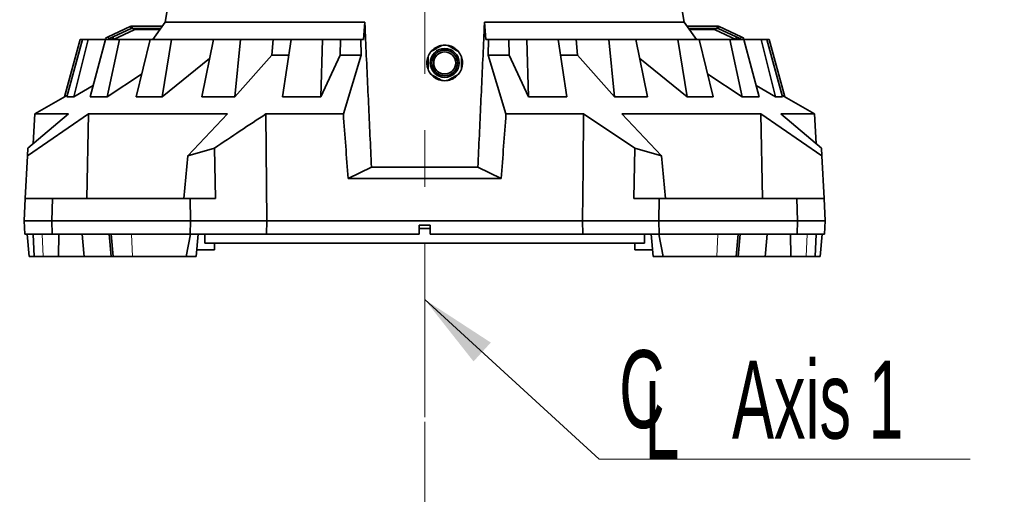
# Model space of a CAD drawing. Header units: millimetres. Extents: x 0 to 11920, y 0 to 8400.
# Tile 4 of 65: x 1780 to 2665, y 1630 to 2057. Entities that reach past the tile are written whole.
import ezdxf

# ---------------------------------------------------------------- set-up
doc = ezdxf.new("R2010")
doc.units = ezdxf.units.MM
doc.header["$LTSCALE"] = 20
doc.linetypes.add('CENTERX2', pattern=[20.32, 12.7, -2.54, 2.54, -2.54])
doc.styles.add('SLDTEXTSTYLE0', font='TXT', dxfattribs={"width": 0.605})
doc.dimstyles.new('SLDDIMSTYLE0', dxfattribs={"dimtxt": 70, "dimasz": 70, "dimexe": 0, "dimexo": 0.0625, "dimgap": 17.5, "dimtad": 1, "dimdec": 1, "dimrnd": 1e-09, "dimzin": 12, "dimdsep": 46, "dimtxsty": 'SLDTEXTSTYLE0', "dimsah": 1, "dimcen": 0.09, "dimadec": 0, "dimazin": 3, "dimtfac": 1, "dimtofl": 0, "dimtmove": 0, "dimatfit": 3, "dimfxl": 1, "dimfrac": 2, "dimtolj": 1, "dimtzin": 12, "dimarcsym": 0})
doc.dimstyles.new('SLDDIMSTYLE2', dxfattribs={"dimtxt": 0.18, "dimasz": 70, "dimexe": 0, "dimexo": 0.0625, "dimgap": 0, "dimtad": 0, "dimtih": 1, "dimtoh": 1, "dimdec": 0, "dimrnd": 1e-09, "dimzin": 0, "dimdsep": 46, "dimtxsty": 'Standard', "dimsah": 1, "dimcen": 0.09, "dimadec": 0, "dimazin": 0, "dimtfac": 70, "dimtdec": 0, "dimtofl": 0, "dimtmove": 0, "dimatfit": 3, "dimfxl": 1, "dimfrac": 2, "dimtolj": 1, "dimtzin": 0, "dimarcsym": 0})

# ---------------------------------------------------------------- blocks, each defined once
blk = doc.blocks.new('_D_15')
at = {"color": 7, "linetype": 'Continuous', "lineweight": 0}
for p, q in [((1711.17, 3488.94), (1711.17, 1574.44)), ((2144.17, 1695.71), (2144.17, 1574.44)), ((1711.17, 1604.44), (719.24, 1604.44)), ((1711.17, 1604.44), (2144.17, 1604.44))]:
    blk.add_line(p, q, dxfattribs=at)
at = {"color": 7, "linetype": 'Continuous', "lineweight": 18}
for points in [[(1711.17, 1604.44), (1781.17, 1594.44), (1781.17, 1614.44)], [(2144.17, 1604.44), (2074.17, 1614.44), (2074.17, 1594.44)]]:
    blk.add_solid(points, dxfattribs=at)
at = {"color": 7, "linetype": 'Continuous', "lineweight": 18, "char_height": 70, "attachment_point": 1, "style": 'SLDTEXTSTYLE0'}
for s, insert in [('(2x M8 Through)', (905.91, 1694.68)), ('433', (719.24, 1694.68))]:
    blk.add_mtext(s, dxfattribs=dict(at, insert=insert))
blk = doc.blocks.new('SW_SYMBOL_MOD_CL')
at = {"color": 0, "linetype": 'Continuous', "lineweight": 0, "char_height": 15515, "attachment_point": 5, "style": 'SLDTEXTSTYLE0'}
for s, insert in [('C', (8000, 12000)), ('L', (12000, 6000))]:
    blk.add_mtext(s, dxfattribs=dict(at, insert=insert))
blk = doc.blocks.new('SW_NOTE_0_9')
at = {"color": 0, "linetype": 'Continuous', "lineweight": 0}
for p, q in [((0, 0), (333.33, 0)), ((333.33, 0), (0, 0)), ((0, 0), (333.33, 0)), ((333.33, 0), (0, 0)), ((0, 0), (333.33, 0)), ((333.33, 0), (0, 0))]:
    blk.add_line(p, q, dxfattribs=at)
at = {"color": 0, "linetype": 'Continuous', "lineweight": 0, "xscale": 0.0045117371, "yscale": 0.0045117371, "zscale": 0.0045117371}
blk.add_blockref('SW_SYMBOL_MOD_CL', (2.2, 8.21), dxfattribs=at)
at = {"color": 0, "linetype": 'Continuous', "lineweight": 0, "insert": (119.26, 88.33), "char_height": 70, "attachment_point": 1, "style": 'SLDTEXTSTYLE0'}
blk.add_mtext('Axis 1', dxfattribs=at)

msp = doc.modelspace()

# ---------------------------------------------------------------- linework, layer by layer
at = {"color": 7, "linetype": 'CENTERX2', "lineweight": 18}
msp.add_line((2144.17, 2262.7), (2144.17, 1699.71), dxfattribs=at)
at = {"color": 7, "linetype": 'Continuous', "lineweight": 35}
for p, q in [((1917.86, 2094.44), (1910.94, 2055.2)), ((2377.39, 2055.2), (2370.47, 2094.44)), ((1910.94, 2055.2), (1899.91, 2039.44)), ((1910.94, 2055.2), (2090.36, 2055.2)), ((2090.36, 2055.2), (2089.22, 2039.44)), ((2199.11, 2039.44), (2197.97, 2055.2)), ((2197.97, 2055.2), (2377.39, 2055.2)), ((2388.42, 2039.44), (2377.39, 2055.2)), ((1859.57, 2041.79), (1879.47, 2051.07)), ((1860.41, 2039.97), (1880.32, 2049.26)), ((1882.97, 2048.19), (1864.43, 2039.44)), ((1880.32, 2049.26), (1879.47, 2051.07)), ((1880.32, 2049.26), (1881.17, 2049.44)), ((1881.17, 2051.44), (1881.17, 2049.44)), ((1881.17, 2051.44), (1908.31, 2051.44)), ((1881.17, 2049.44), (1906.91, 2049.44)), ((1906.21, 2048.44), (1884.09, 2048.44)), ((2380.02, 2051.44), (2407.17, 2051.44)), ((2381.42, 2049.44), (2407.17, 2049.44)), ((2404.24, 2048.44), (2382.12, 2048.44)), ((2423.91, 2039.44), (2405.36, 2048.19)), ((2407.17, 2051.44), (2407.17, 2049.44)), ((2407.17, 2049.44), (2408.01, 2049.26)), ((2408.01, 2049.26), (2408.86, 2051.07)), ((2408.01, 2049.26), (2427.92, 2039.97)), ((2408.86, 2051.07), (2428.76, 2041.79)), ((1820.49, 1987.84), (1834.4, 2039.44)), ((1836.64, 2039.44), (1822.6, 1987.84)), ((1828.93, 1987.84), (1841.81, 2039.44)), ((1834.4, 2039.44), (1836.64, 2039.44)), ((1841.81, 2039.44), (1836.64, 2039.44)), ((1841.81, 2039.44), (1857.25, 2039.44)), ((1857.25, 2039.44), (1843.44, 1987.84)), ((1857.22, 2040.69), (1859.57, 2041.79)), ((1857.8, 2039.44), (1857.22, 2040.69)), ((1869.82, 2039.44), (1857.25, 2039.44)), ((1858.85, 1987.84), (1869.82, 2039.44)), ((1860.41, 2039.97), (1859.28, 2039.44)), ((1863.55, 2041.43), (1863.55, 2039.44)), ((1869.82, 2039.44), (1897.4, 2039.44)), ((1897.4, 2039.44), (1884.77, 1987.84)), ((1916.53, 2039.44), (1897.4, 2039.44)), ((1908.22, 1987.84), (1916.53, 2039.44)), ((1916.53, 2039.44), (1954.38, 2039.44)), ((1954.38, 2039.44), (1943.78, 1987.84)), ((1978.74, 2039.44), (1954.38, 2039.44)), ((1973.66, 1987.84), (1978.74, 2039.44)), ((1978.74, 2039.44), (2008.09, 2039.44)), ((2006.71, 2025.4), (2008.09, 2039.44)), ((2008.09, 2039.44), (2024.28, 2039.44)), ((2024.28, 2039.44), (2016.45, 1987.84)), ((2052.24, 2039.44), (2024.28, 2039.44)), ((2050.72, 1987.84), (2052.24, 2039.44)), ((2052.24, 2039.44), (2068.55, 2039.44)), ((2068.13, 2025.4), (2068.55, 2039.44)), ((2068.55, 2039.44), (2086.8, 2039.44)), ((2086.8, 2039.44), (2087.15, 2025.4)), ((2086.8, 2039.44), (2089.22, 2039.44)), ((2201.53, 2039.44), (2199.11, 2039.44)), ((2201.18, 2025.4), (2201.53, 2039.44)), ((2219.78, 2039.44), (2201.53, 2039.44)), ((2220.2, 2025.4), (2219.78, 2039.44)), ((2236.09, 2039.44), (2219.78, 2039.44)), ((2237.61, 1987.84), (2236.09, 2039.44)), ((2264.05, 2039.44), (2236.09, 2039.44)), ((2264.05, 2039.44), (2271.88, 1987.84)), ((2280.24, 2039.44), (2264.05, 2039.44)), ((2281.62, 2025.4), (2280.24, 2039.44)), ((2309.59, 2039.44), (2280.24, 2039.44)), ((2314.67, 1987.84), (2309.59, 2039.44)), ((2333.95, 2039.44), (2309.59, 2039.44)), ((2333.95, 2039.44), (2344.55, 1987.84)), ((2371.81, 2039.44), (2333.95, 2039.44)), ((2380.12, 1987.84), (2371.81, 2039.44)), ((2390.93, 2039.44), (2371.81, 2039.44)), ((2390.93, 2039.44), (2403.56, 1987.84)), ((2418.51, 2039.44), (2390.93, 2039.44)), ((2429.48, 1987.84), (2418.51, 2039.44)), ((2431.08, 2039.44), (2418.51, 2039.44)), ((2424.78, 2041.43), (2424.78, 2039.44)), ((2429.05, 2039.44), (2427.92, 2039.97)), ((2428.76, 2041.79), (2431.11, 2040.69)), ((2431.11, 2040.69), (2430.53, 2039.44)), ((2431.08, 2039.44), (2444.89, 1987.84)), ((2446.52, 2039.44), (2431.08, 2039.44)), ((2459.4, 1987.84), (2446.52, 2039.44)), ((2451.69, 2039.44), (2446.52, 2039.44)), ((2451.69, 2039.44), (2465.73, 1987.84)), ((2453.93, 2039.44), (2451.69, 2039.44)), ((2467.81, 1987.94), (2453.93, 2039.44)), ((1950.87, 2022.34), (1908.22, 1987.84)), ((2006.71, 2025.4), (1973.66, 1987.84)), ((2022.09, 2025.4), (2006.71, 2025.4)), ((2068.13, 2025.4), (2050.72, 1987.84)), ((2087.15, 2025.4), (2068.13, 2025.4)), ((2087.15, 2025.4), (2071.07, 1972.53)), ((2201.18, 2025.4), (2217.26, 1972.53)), ((2201.18, 2025.4), (2220.2, 2025.4)), ((2220.2, 2025.4), (2237.61, 1987.84)), ((2266.24, 2025.4), (2281.62, 2025.4)), ((2281.62, 2025.4), (2314.67, 1987.84)), ((2337.46, 2022.34), (2380.12, 1987.84)), ((1889.79, 2008.35), (1858.85, 1987.84)), ((2398.54, 2008.35), (2429.48, 1987.84)), ((1846.19, 1998.13), (1828.93, 1987.84)), ((2442.14, 1998.13), (2459.4, 1987.84)), ((1823.02, 1989.39), (1793.83, 1972.53)), ((1822.6, 1987.84), (1828.93, 1987.84)), ((1843.44, 1987.84), (1858.85, 1987.84)), ((1884.77, 1987.84), (1908.22, 1987.84)), ((1943.78, 1987.84), (1973.66, 1987.84)), ((2016.45, 1987.84), (2050.72, 1987.84)), ((2237.61, 1987.84), (2271.88, 1987.84)), ((2314.67, 1987.84), (2344.55, 1987.84)), ((2380.12, 1987.84), (2403.56, 1987.84)), ((2429.48, 1987.84), (2444.89, 1987.84)), ((2459.4, 1987.84), (2465.73, 1987.84)), ((2494.5, 1972.53), (2465.31, 1989.39)), ((1787.23, 1934.88), (1842, 1972.53)), ((1824.19, 1972.53), (1787.59, 1941.84)), ((1793.83, 1972.53), (1792.43, 1945.9)), ((1793.83, 1972.53), (1824.19, 1972.53)), ((1840.63, 1896.44), (1842, 1972.53)), ((1842, 1972.53), (1966.88, 1972.53)), ((1966.88, 1972.53), (1931.37, 1934.88)), ((2002.17, 1876.44), (2001.5, 1972.53)), ((2001.5, 1972.53), (2071.07, 1972.53)), ((2217.26, 1972.53), (2286.83, 1972.53)), ((2333.04, 1941.84), (2286.83, 1972.53)), ((2321.45, 1972.53), (2446.33, 1972.53)), ((2321.45, 1972.53), (2356.96, 1934.88)), ((2501.1, 1934.88), (2446.33, 1972.53)), ((2447.7, 1896.44), (2446.33, 1972.53)), ((2464.14, 1972.53), (2500.74, 1941.84)), ((2464.14, 1972.53), (2494.5, 1972.53)), ((2495.9, 1945.9), (2494.5, 1972.53)), ((1787.59, 1941.84), (1787.23, 1934.88)), ((1931.37, 1934.88), (1955.29, 1941.84)), ((1955.29, 1941.84), (1956.08, 1896.44)), ((2333.04, 1941.84), (2332.25, 1896.44)), ((2356.96, 1934.88), (2333.04, 1941.84)), ((2500.74, 1941.84), (2501.1, 1934.88)), ((1787.23, 1934.88), (1785.21, 1896.44)), ((1931.37, 1934.88), (1927.79, 1896.44)), ((2356.96, 1934.88), (2360.54, 1896.44)), ((2501.1, 1934.88), (2503.12, 1896.44)), ((2096.35, 1924.65), (2075.37, 1914.44)), ((2096.35, 1924.65), (2191.98, 1924.65)), ((2191.98, 1924.65), (2212.96, 1914.44)), ((2075.37, 1914.44), (2212.96, 1914.44)), ((1784.17, 1876.44), (1785.21, 1896.44)), ((1785.21, 1896.44), (1809.6, 1896.44)), ((1809.6, 1896.44), (1809.17, 1876.44)), ((1809.6, 1896.44), (1933.37, 1896.44)), ((1933.37, 1896.44), (1956.08, 1896.44)), ((1933.72, 1876.44), (1933.37, 1896.44)), ((2354.96, 1896.44), (2332.25, 1896.44)), ((2354.61, 1876.44), (2354.96, 1896.44)), ((2478.73, 1896.44), (2354.96, 1896.44)), ((2479.17, 1876.44), (2478.73, 1896.44)), ((2478.73, 1896.44), (2503.12, 1896.44)), ((2503.12, 1896.44), (2504.17, 1876.44)), ((1784.79, 1864.44), (1784.17, 1876.44)), ((1809.17, 1876.44), (1784.17, 1876.44)), ((1809.17, 1876.44), (1809.43, 1864.44)), ((1933.72, 1876.44), (1809.17, 1876.44)), ((1933.51, 1864.44), (1933.72, 1876.44)), ((1933.72, 1876.44), (2002.17, 1876.44)), ((2002.08, 1864.44), (2002.17, 1876.44)), ((2002.17, 1876.44), (2286.17, 1876.44)), ((2286.25, 1864.44), (2286.17, 1876.44)), ((2354.61, 1876.44), (2286.17, 1876.44)), ((2354.61, 1876.44), (2479.17, 1876.44)), ((2354.82, 1864.44), (2354.61, 1876.44)), ((2478.9, 1864.44), (2479.17, 1876.44)), ((2504.17, 1876.44), (2479.17, 1876.44)), ((2504.17, 1876.44), (2503.54, 1864.44)), ((2139.17, 1872.44), (2149.17, 1872.44)), ((2139.17, 1872.44), (2139.17, 1864.44)), ((2149.17, 1869.44), (2139.17, 1869.44)), ((2149.17, 1864.44), (2149.17, 1872.44)), ((1809.43, 1864.44), (1784.79, 1864.44)), ((1786.82, 1864.44), (1788.57, 1844.44)), ((1792.22, 1864.44), (1793.27, 1844.44)), ((1933.51, 1864.44), (1809.43, 1864.44)), ((1815.21, 1844.44), (1815.46, 1864.44)), ((1837.75, 1847.39), (1836.31, 1864.44)), ((1860.66, 1864.44), (1862.41, 1844.44)), ((1862.31, 1864.44), (1864.22, 1844.44)), ((1929.88, 1844.44), (1933.57, 1864.44)), ((2002.08, 1864.44), (1933.51, 1864.44)), ((1938.91, 1844.44), (1940.66, 1864.44)), ((1946.67, 1864.44), (1946.67, 1856.34)), ((2002.08, 1864.44), (2139.17, 1864.44)), ((2149.17, 1864.44), (2286.25, 1864.44)), ((2286.25, 1864.44), (2354.82, 1864.44)), ((2341.67, 1864.44), (2341.67, 1856.34)), ((2347.67, 1864.44), (2349.42, 1844.44)), ((2354.76, 1864.44), (2358.46, 1844.44)), ((2354.82, 1864.44), (2478.9, 1864.44)), ((2424.11, 1844.44), (2426.02, 1864.44)), ((2425.92, 1844.44), (2427.67, 1864.44)), ((2450.58, 1847.39), (2452.02, 1864.44)), ((2472.87, 1864.44), (2473.12, 1844.44)), ((2503.54, 1864.44), (2478.9, 1864.44)), ((2495.07, 1844.44), (2496.11, 1864.44)), ((2499.76, 1844.44), (2501.51, 1864.44)), ((1939.44, 1850.44), (1955.17, 1850.44)), ((2341.67, 1856.34), (1946.67, 1856.34)), ((1955.17, 1850.44), (1955.17, 1856.34)), ((2333.17, 1856.34), (2333.17, 1850.44)), ((2333.17, 1850.44), (2348.89, 1850.44)), ((1793.27, 1844.44), (1788.57, 1844.44)), ((1793.27, 1844.44), (1801.3, 1844.44)), ((1801.3, 1844.44), (1815.21, 1844.44)), ((1837.99, 1844.44), (1815.21, 1844.44)), ((1837.73, 1847.39), (1837.99, 1844.44)), ((1862.41, 1844.44), (1837.99, 1844.44)), ((1864.22, 1844.44), (1862.41, 1844.44)), ((1864.22, 1844.44), (1881.44, 1844.44)), ((1881.44, 1844.44), (1929.88, 1844.44)), ((1938.91, 1844.44), (1929.88, 1844.44)), ((2358.46, 1844.44), (2349.42, 1844.44)), ((2358.46, 1844.44), (2406.89, 1844.44)), ((2406.89, 1844.44), (2424.11, 1844.44)), ((2425.92, 1844.44), (2424.11, 1844.44)), ((2450.34, 1844.44), (2425.92, 1844.44)), ((2450.34, 1844.44), (2450.6, 1847.39)), ((2473.12, 1844.44), (2450.34, 1844.44)), ((2473.12, 1844.44), (2487.03, 1844.44)), ((2487.03, 1844.44), (2495.07, 1844.44)), ((2499.76, 1844.44), (2495.07, 1844.44))]:
    msp.add_line(p, q, dxfattribs=at)
at = {"color": 8, "linetype": 'Continuous', "lineweight": 18}
for p, q in [((1859.57, 2041.79), (1860.41, 2039.97)), ((1864.43, 2041.84), (1864.43, 2039.44)), ((2423.91, 2041.84), (2423.91, 2039.44)), ((2427.92, 2039.97), (2428.76, 2041.79)), ((1801.3, 1844.44), (1800.47, 1864.44)), ((1881.44, 1844.44), (1880.8, 1864.44)), ((2406.89, 1844.44), (2407.53, 1864.44)), ((2487.03, 1844.44), (2487.86, 1864.44))]:
    msp.add_line(p, q, dxfattribs=at)
at = {"color": 7, "linetype": 'Continuous', "lineweight": 35, "flags": 128}
msp.add_lwpolyline([(2286.17, 1876.44), (2286.5, 1924.4), (2286.83, 1972.53)], dxfattribs=at)
at = {"color": 7, "linetype": 'Continuous', "lineweight": 35}
for radius in [13, 11.57, 9.88]:
    msp.add_circle((2162.17, 2018.44), radius, dxfattribs=at)
for centre, radius, start, end in [((1884.1, 2045.83), 2.61, 90.25105, 115.59954), ((2404.23, 2045.83), 2.61, 64.40046, 89.74895), ((2162.17, 2018.44), 16, 140.36413, 159.63587), ((2162.17, 2018.44), 16, 80.36413, 99.63587), ((2162.17, 2018.44), 16, 20.36413, 39.63587), ((2162.17, 2018.44), 16, 200.36413, 219.63587), ((2162.17, 2018.44), 16, 320.36413, 339.63587), ((2162.17, 2018.44), 16, 260.36413, 279.63587)]:
    msp.add_arc(centre, radius, start, end, dxfattribs=at)
for centre, major_axis, start_param, end_param in [((2459.89, -1664.24), (-527.2, 6182.86), 0.940629, 0.952198), ((1828.44, -1664.24), (527.2, 6182.86), 5.330987, 5.342557)]:
    msp.add_ellipse(centre, major_axis=major_axis, ratio=0.015645, start_param=start_param, end_param=end_param, dxfattribs=at)
for points, knots in [([(2090.36, 2055.2), (2090.6, 2049.95), (2091.71, 2025.57), (2093.7, 1982.06), (2095.47, 1943.79), (2096.35, 1924.65)], [0, 0, 0, 0, 0.120734, 0.560367, 1, 1, 1, 1]), ([(2197.97, 2055.2), (2197.73, 2049.95), (2196.62, 2025.57), (2194.63, 1982.06), (2192.86, 1943.79), (2191.98, 1924.65)], [0, 0, 0, 0, 0.120734, 0.560367, 1, 1, 1, 1]), ([(2159.39, 2034.16), (2159.19, 2034.14), (2158.1, 2034.01), (2156.2, 2033.35), (2153.79, 2032.16), (2151.59, 2030.58), (2150.39, 2029.24), (2149.78, 2028.57)], [0, 0, 0, 0, 0.052946, 0.287825, 0.524629, 0.761441, 1, 1, 1, 1]), ([(2149.84, 2028.65), (2150.64, 2029.11), (2152.27, 2030.05), (2154.76, 2031.49), (2157.2, 2032.9), (2158.72, 2033.77), (2159.49, 2034.22)], [0, 0, 0, 0, 0.254784, 0.517011, 0.755134, 1, 1, 1, 1]), ([(2164.84, 2034.22), (2165.64, 2033.76), (2167.27, 2032.82), (2169.76, 2031.38), (2172.2, 2029.97), (2173.72, 2029.09), (2174.49, 2028.65)], [0, 0, 0, 0, 0.254784, 0.517011, 0.755134, 1, 1, 1, 1]), ([(2174.34, 2028.73), (2174.07, 2029.07), (2173.24, 2030.11), (2171.5, 2031.52), (2169.21, 2032.88), (2167.01, 2033.78), (2165.55, 2034.04), (2164.97, 2034.14)], [0, 0, 0, 0, 0.117759, 0.359726, 0.599762, 0.839805, 1, 1, 1, 1]), ([(2147.17, 2024.01), (2146.88, 2023.1), (2146.33, 2021.34), (2146.1, 2018.56), (2146.28, 2015.71), (2146.86, 2013.85), (2147.17, 2012.88)], [0, 0, 0, 0, 0.250462, 0.4874121, 0.7311919, 1, 1, 1, 1]), ([(2147.17, 2012.88), (2147.17, 2013.39), (2147.17, 2014.26), (2147.17, 2015.53), (2147.17, 2016.67), (2147.17, 2017.82), (2147.17, 2019.02), (2147.17, 2020.25), (2147.17, 2021.52), (2147.17, 2022.78), (2147.17, 2023.6), (2147.17, 2024.01)], [0, 0, 0, 0, 0.142363, 0.242467, 0.343023, 0.445147, 0.547873, 0.659193, 0.771255, 0.885346, 1, 1, 1, 1]), ([(2177.17, 2024.01), (2177.17, 2023.61), (2177.17, 2022.8), (2177.17, 2021.56), (2177.17, 2020.29), (2177.17, 2019.04), (2177.17, 2017.85), (2177.17, 2016.7), (2177.17, 2015.56), (2177.17, 2014.27), (2177.17, 2013.39), (2177.17, 2012.88)], [0, 0, 0, 0, 0.111579, 0.22364, 0.337502, 0.452126, 0.55211, 0.652667, 0.754897, 0.857637, 1, 1, 1, 1]), ([(2177.17, 2012.88), (2177.58, 2014.34), (2178.25, 2016.69), (2178.14, 2020.07), (2177.79, 2022.28), (2177.31, 2023.5), (2177.17, 2023.85)], [0, 0, 0, 0, 0.407085, 0.65349, 0.899865, 1, 1, 1, 1]), ([(2149.84, 2008.24), (2150.41, 2007.61), (2151.58, 2006.33), (2153.73, 2004.77), (2156.36, 2003.4), (2158.37, 2002.93), (2159.49, 2002.67)], [0, 0, 0, 0, 0.223822, 0.458072, 0.699425, 1, 1, 1, 1]), ([(2159.49, 2002.67), (2158.69, 2003.13), (2157.06, 2004.07), (2154.58, 2005.51), (2152.13, 2006.92), (2150.61, 2007.79), (2149.84, 2008.24)], [0, 0, 0, 0, 0.254784, 0.517011, 0.755134, 1, 1, 1, 1]), ([(2164.84, 2002.67), (2165.4, 2002.78), (2166.82, 2003.07), (2168.99, 2003.9), (2171.47, 2005.32), (2173.28, 2006.84), (2174.24, 2007.96), (2174.49, 2008.24)], [0, 0, 0, 0, 0.148555, 0.378326, 0.608129, 0.900938, 1, 1, 1, 1]), ([(2174.49, 2008.24), (2173.69, 2007.78), (2172.06, 2006.84), (2169.58, 2005.4), (2167.13, 2003.99), (2165.61, 2003.11), (2164.84, 2002.67)], [0, 0, 0, 0, 0.254784, 0.517011, 0.755134, 1, 1, 1, 1]), ([(1955.29, 1941.84), (1962.97, 1947), (1978.33, 1957.33), (1993.78, 1967.47), (2001.5, 1972.53)], [0, 0, 0, 0, 0.499989, 1, 1, 1, 1])]:
    msp.add_open_spline(points, degree=3, knots=knots, dxfattribs=at)
for points in [[(1879.47, 2051.07), (1879.75, 2051.18), (1880.29, 2051.4), (1880.87, 2051.43), (1881.17, 2051.44)], [(2407.17, 2051.44), (2407.46, 2051.43), (2408.04, 2051.4), (2408.58, 2051.18), (2408.86, 2051.07)]]:
    msp.add_open_spline(points, degree=3, dxfattribs=at)

# ---------------------------------------------------------------- block references
at = {"color": 7, "linetype": 'Continuous', "lineweight": 0}
msp.add_blockref('SW_NOTE_0_9', (2301.11, 1662.22), dxfattribs=at)

# ---------------------------------------------------------------- dimensions: what is measured, and where the dimension line sits
at = {"color": 7, "linetype": 'Continuous', "lineweight": 18}
dim = msp.add_linear_dim(base=(2144.17, 1604.44), p1=(1711.17, 3492.94), p2=(2144.17, 1699.71), text='<> (2x M8 Through)', dimstyle='SLDDIMSTYLE0', dxfattribs=at)
dim.commit()
dim.dimension.update_dxf_attribs({"geometry": '_D_15', "text_midpoint": (1168.17, 1604.44), "dimtype": 160})

# ---------------------------------------------------------------- leaders
at = {"color": 7, "linetype": 'Continuous', "lineweight": 0}
msp.add_leader([(2144.17, 1805.69), (2301.11, 1662.22)], dimstyle='SLDDIMSTYLE2', dxfattribs=at)

doc.saveas('drawing.dxf')
